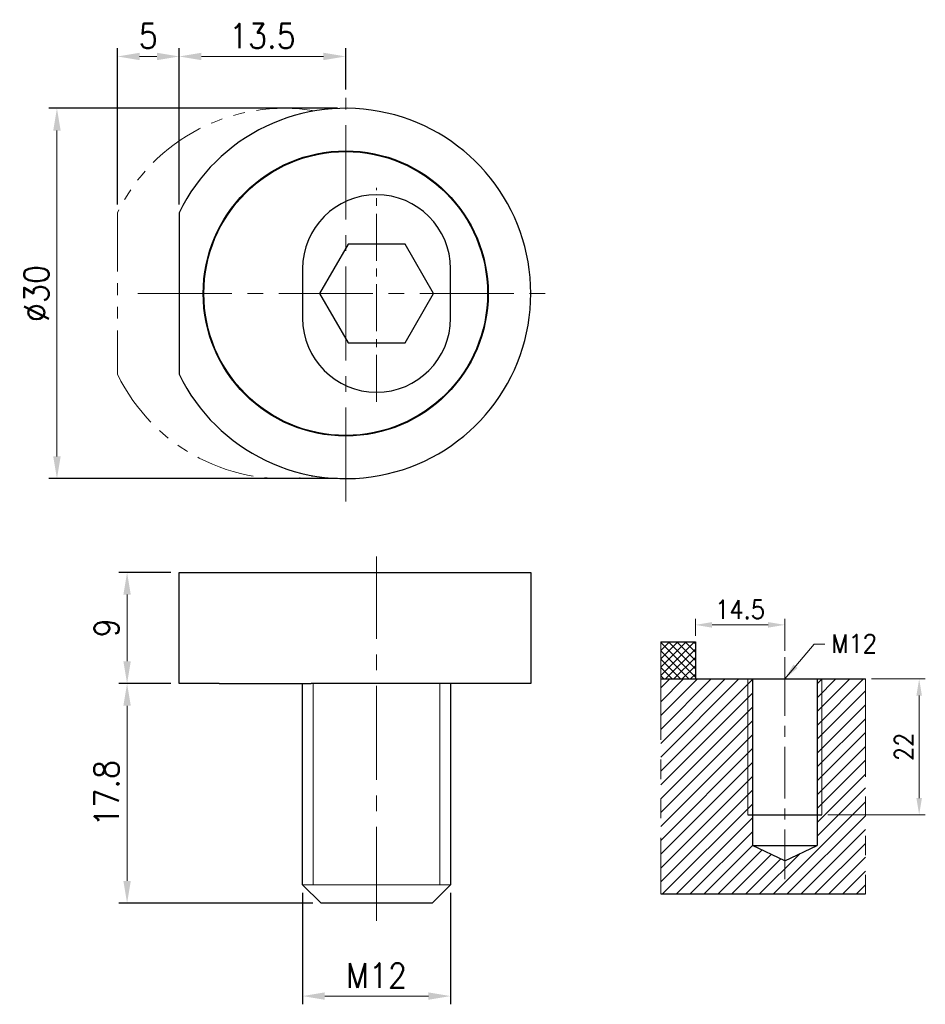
# Model space of a CAD drawing. Header units: millimetres. Extents: x -28.9 to 44.5, y -35 to 44.8.
import ezdxf

# ---------------------------------------------------------------- set-up
doc = ezdxf.new("R2010")
doc.units = ezdxf.units.MM
doc.linetypes.add('CENTER2', pattern=[28.575, 19.05, -3.175, 3.175, -3.175])
doc.linetypes.add('PHANTOM2', pattern=[31.75, 15.875, -3.175, 3.175, -3.175, 3.175, -3.175])
for name, color, linetype, lineweight in [('01', 4, 'Continuous', 20), ('CL', 1, 'CENTER2', 15), ('CLL', 1, 'Continuous', 13), ('DIM', 6, 'Continuous', 13), ('G', 3, 'Continuous', 18), ('H', 2, 'Continuous', 9), ('L', 30, 'PHANTOM2', 5), ('W', 7, 'Continuous', 30)]:
    doc.layers.add(name, color=color, linetype=linetype, lineweight=lineweight)
doc.styles.add('TXT-1', font='txt.shx', dxfattribs={"width": 0.9, "bigfont": 'chineset.shx'})
doc.dimstyles.new('ISO-25', dxfattribs={"dimtxt": 2, "dimasz": 1.8, "dimexe": 0.66666, "dimexo": 0.66666, "dimgap": 0.66666, "dimtad": 1, "dimdec": 3, "dimdsep": 46, "dimtxsty": 'TXT-1', "dimcen": -2.5, "dimclrd": 256, "dimclre": 256, "dimclrt": 3, "dimadec": 0, "dimazin": 0, "dimtfac": 0.8, "dimtdec": 3, "dimtmove": 0, "dimatfit": 3, "dimfxl": 0, "dimlwd": -1, "dimarcsym": 0})

# ---------------------------------------------------------------- blocks, each defined once
blk = doc.blocks.new('*D14')
at = {"layer": 'Defpoints', "color": 0}
for p in [(-2.5, 37.593), (-25.906, 7.593), (-2.5, 7.593)]:
    blk.add_point(p, dxfattribs=at)
at = {"layer": 'DIM', "lineweight": -2}
for p, q in [((-3.167, 37.593), (-26.572, 37.593)), ((-3.167, 7.593), (-26.572, 7.593))]:
    blk.add_line(p, q, dxfattribs=at)
at = {"layer": 'DIM'}
blk.add_line((-25.906, 35.793), (-25.906, 9.393), dxfattribs=at)
for points in [[(-26.206, 35.793), (-25.606, 35.793), (-25.906, 37.593)], [(-26.206, 9.393), (-25.606, 9.393), (-25.906, 7.593)]]:
    blk.add_solid(points, dxfattribs=at)
at = {"layer": 'DIM', "color": 3, "insert": (-27.572, 22.593), "char_height": 2, "attachment_point": 5, "rotation": 90, "style": 'TXT-1'}
blk.add_mtext('%%C30', dxfattribs=at)
blk = doc.blocks.new('*D15')
at = {"layer": 'Defpoints', "color": 0}
for p in [(-16, 41.795), (-2.5, 38.44), (-16, 29.131)]:
    blk.add_point(p, dxfattribs=at)
at = {"layer": 'DIM', "lineweight": -2}
for p, q in [((-16, 29.798), (-16, 42.461)), ((-2.5, 39.107), (-2.5, 42.461))]:
    blk.add_line(p, q, dxfattribs=at)
at = {"layer": 'DIM'}
blk.add_line((-4.3, 41.795), (-14.2, 41.795), dxfattribs=at)
for points in [[(-14.2, 42.095), (-14.2, 41.495), (-16, 41.795)], [(-4.3, 42.095), (-4.3, 41.495), (-2.5, 41.795)]]:
    blk.add_solid(points, dxfattribs=at)
at = {"layer": 'DIM', "color": 3, "insert": (-9.25, 43.461), "char_height": 2, "attachment_point": 5, "style": 'TXT-1'}
blk.add_mtext('13.5', dxfattribs=at)
blk = doc.blocks.new('*D16')
at = {"layer": 'Defpoints', "color": 0}
for p in [(-21, 41.795), (-21, 29.131), (-16, 29.131)]:
    blk.add_point(p, dxfattribs=at)
at = {"layer": 'DIM', "lineweight": -2}
for p, q in [((-21, 29.798), (-21, 42.461)), ((-16, 29.798), (-16, 42.461))]:
    blk.add_line(p, q, dxfattribs=at)
at = {"layer": 'DIM'}
blk.add_line((-17.8, 41.795), (-19.2, 41.795), dxfattribs=at)
for points in [[(-19.2, 42.095), (-19.2, 41.495), (-21, 41.795)], [(-17.8, 42.095), (-17.8, 41.495), (-16, 41.795)]]:
    blk.add_solid(points, dxfattribs=at)
at = {"layer": 'DIM', "color": 3, "insert": (-18.5, 43.461), "char_height": 2, "attachment_point": 5, "style": 'TXT-1'}
blk.add_mtext('5', dxfattribs=at)
blk = doc.blocks.new('*D17')
at = {"layer": 'Defpoints', "color": 0}
for p in [(-16, 0), (-20.219, -9), (-16, -9)]:
    blk.add_point(p, dxfattribs=at)
at = {"layer": 'DIM', "lineweight": -2}
for p, q in [((-16.667, 0), (-20.886, 0)), ((-16.667, -9), (-20.886, -9))]:
    blk.add_line(p, q, dxfattribs=at)
at = {"layer": 'DIM'}
blk.add_line((-20.219, -1.8), (-20.219, -7.2), dxfattribs=at)
for points in [[(-20.519, -1.8), (-19.919, -1.8), (-20.219, 0)], [(-20.519, -7.2), (-19.919, -7.2), (-20.219, -9)]]:
    blk.add_solid(points, dxfattribs=at)
at = {"layer": 'DIM', "color": 3, "insert": (-21.886, -4.5), "char_height": 2, "attachment_point": 5, "rotation": 90, "style": 'TXT-1'}
blk.add_mtext('9', dxfattribs=at)
blk = doc.blocks.new('*D18')
at = {"layer": 'Defpoints', "color": 0}
for p in [(-16, -9), (-20.219, -26.8), (-4.5, -26.8)]:
    blk.add_point(p, dxfattribs=at)
at = {"layer": 'DIM', "lineweight": -2}
for p, q in [((-16.667, -9), (-20.886, -9)), ((-5.167, -26.8), (-20.886, -26.8))]:
    blk.add_line(p, q, dxfattribs=at)
at = {"layer": 'DIM'}
blk.add_line((-20.219, -10.8), (-20.219, -25), dxfattribs=at)
for points in [[(-20.519, -10.8), (-19.919, -10.8), (-20.219, -9)], [(-20.519, -25), (-19.919, -25), (-20.219, -26.8)]]:
    blk.add_solid(points, dxfattribs=at)
at = {"layer": 'DIM', "color": 3, "insert": (-21.886, -17.9), "char_height": 2, "attachment_point": 5, "rotation": 90, "style": 'TXT-1'}
blk.add_mtext('17.8', dxfattribs=at)
blk = doc.blocks.new('*D19')
at = {"layer": 'Defpoints', "color": 0}
for p in [(-6, -25.3), (6, -25.3), (6, -34.325)]:
    blk.add_point(p, dxfattribs=at)
at = {"layer": 'DIM', "lineweight": -2}
for p, q in [((-6, -25.967), (-6, -34.991)), ((6, -25.967), (6, -34.991))]:
    blk.add_line(p, q, dxfattribs=at)
at = {"layer": 'DIM'}
blk.add_line((-4.2, -34.325), (4.2, -34.325), dxfattribs=at)
for points in [[(-4.2, -34.025), (-4.2, -34.625), (-6, -34.325)], [(4.2, -34.025), (4.2, -34.625), (6, -34.325)]]:
    blk.add_solid(points, dxfattribs=at)
at = {"layer": 'DIM', "color": 3, "insert": (0, -32.658), "char_height": 2, "attachment_point": 5, "style": 'TXT-1'}
blk.add_mtext('M12', dxfattribs=at)
blk = doc.blocks.new('*D8')
at = {"layer": 'Defpoints', "color": 0}
for p in [(16101.25, -11755.99), (16101.25, -11758.75), (16115.75, -11761.21)]:
    blk.add_point(p, dxfattribs=at)
at = {"layer": 'DIM', "lineweight": -2}
for p, q in [((16101.25, -11757.75), (16101.25, -11754.99)), ((16115.75, -11760.21), (16115.75, -11754.99))]:
    blk.add_line(p, q, dxfattribs=at)
at = {"layer": 'DIM'}
blk.add_line((16113.05, -11755.99), (16103.95, -11755.99), dxfattribs=at)
for points in [[(16103.95, -11755.54), (16103.95, -11756.44), (16101.25, -11755.99)], [(16113.05, -11755.54), (16113.05, -11756.44), (16115.75, -11755.99)]]:
    blk.add_solid(points, dxfattribs=at)
at = {"layer": 'DIM', "color": 3, "insert": (16108.5, -11753.49), "char_height": 3, "attachment_point": 5, "style": 'TXT-1'}
blk.add_mtext('14.5', dxfattribs=at)
blk = doc.blocks.new('*D9')
at = {"layer": 'Defpoints', "color": 0}
for p in [(16128.83, -11764.75), (16121.75, -11786.75), (16137.53, -11786.75)]:
    blk.add_point(p, dxfattribs=at)
at = {"layer": 'DIM', "lineweight": -2}
for p, q in [((16129.83, -11764.75), (16138.53, -11764.75)), ((16122.75, -11786.75), (16138.53, -11786.75))]:
    blk.add_line(p, q, dxfattribs=at)
at = {"layer": 'DIM'}
blk.add_line((16137.53, -11767.45), (16137.53, -11784.05), dxfattribs=at)
for points in [[(16137.08, -11767.45), (16137.98, -11767.45), (16137.53, -11764.75)], [(16137.08, -11784.05), (16137.98, -11784.05), (16137.53, -11786.75)]]:
    blk.add_solid(points, dxfattribs=at)
at = {"layer": 'DIM', "color": 3, "insert": (16135.03, -11775.75), "char_height": 3, "attachment_point": 5, "rotation": 90, "style": 'TXT-1'}
blk.add_mtext('22', dxfattribs=at)
blk = doc.blocks.new('A$C6BE64E05')
at = {"layer": 'H'}
h = blk.add_hatch(dxfattribs=at)
h.set_pattern_fill('ANSI37', color=256, scale=0.3, angle=90, style=0)
h.set_pattern_definition([(135, (-5485.5581, 6095.4534), (-0.67351921, -0.67351921), []), (225, (-5485.5581, 6095.4534), (0.67351921, -0.67351921), [])])
h.paths.add_polyline_path([(-27.5741, 34.8286), (-27.5741, 40.8286), (-33.1772, 40.8286), (-33.1772, 34.8286)])
at = {"layer": 'H', "ltscale": 0.4}
h = blk.add_hatch(dxfattribs=at)
h.set_pattern_fill('ANSI31', color=256, scale=0.5, style=0)
h.set_pattern_definition([(45, (-5451.2207, 6095.4534), (-1.122532, 1.122532), [])])
h.paths.add_polyline_path([(0, 34.8286), (-7.0741, 34.8286), (-7.0741, 12.8286), (-7.8241, 12.8286), (-7.8241, 7.8286), (-13.0741, 5.3749), (-18.3241, 7.8286), (-18.3241, 12.8286), (-19.0741, 12.8286), (-19.0741, 34.8286), (-33.1772, 34.8286), (-33.1772, 0), (0, 0)])
h.paths.add_polyline_path([(-7.0741, 34.8286), (-7.8241, 34.8286), (-7.8241, 12.8286), (-7.0741, 12.8286)], flags=17)
h.paths.add_polyline_path([(-18.3241, 34.8286), (-19.0741, 34.8286), (-19.0741, 12.8286), (-18.3241, 12.8286)], flags=17)
at = {"layer": '01', "ltscale": 0.5}
for p, q in [((-19.0741, 34.8286), (-19.0741, 12.8286)), ((-7.0741, 34.8286), (-7.0741, 12.8286))]:
    blk.add_line(p, q, dxfattribs=at)
at = {"layer": 'CLL', "ltscale": 0.25}
for p, q in [((-13.0741, 38.3761), (-13.0741, 28.8452)), ((-13.0741, 27.2609), (-13.0741, 25.439)), ((-13.0741, 23.8548), (-13.0741, 15.4408)), ((-13.0741, 13.8565), (-13.0741, 12.0347)), ((-13.0741, 10.4504), (-13.0741, 2.3984))]:
    blk.add_line(p, q, dxfattribs=at)
at = {"layer": 'L'}
for p, q in [((-33.1772, 40.8286), (-33.1772, 0)), ((0, 34.8286), (0, 0))]:
    blk.add_line(p, q, dxfattribs=at)
at = {"layer": 'W', "ltscale": 0.5}
for p, q in [((-33.1772, 40.8286), (-27.5741, 40.8286)), ((-27.5741, 40.8286), (-27.5741, 34.8286)), ((-33.1772, 34.8286), (0, 34.8286)), ((-18.3241, 34.8286), (-18.3241, 7.8286)), ((-7.8241, 34.8286), (-7.8241, 7.8286)), ((-19.0741, 12.8286), (-7.0741, 12.8286)), ((-18.3241, 7.8286), (-7.8241, 7.8286)), ((-13.0741, 5.3749), (-18.3241, 7.8286)), ((-13.0741, 5.3749), (-7.8241, 7.8286)), ((-33.1772, 0), (0, 0))]:
    blk.add_line(p, q, dxfattribs=at)
at = {"layer": 'DIM', "color": 3, "insert": (-5.5293, 42.0591), "char_height": 3, "attachment_point": 1, "style": 'TXT-1'}
blk.add_mtext('M12', dxfattribs=at)
at = {"layer": 'DIM'}
dim = blk.add_linear_dim(base=(-27.5741, 43.5932), p1=(-13.0741, 38.3761), p2=(-27.5741, 40.8286), dimstyle='ISO-25', override={"dimscale": 1.5}, dxfattribs=at)
dim.commit()
dim.dimension.update_dxf_attribs({"geometry": '*D8', "text_midpoint": (-20.3241, 46.0932), "insert": (-16128.8264, 11799.5833)})
dim = blk.add_linear_dim(base=(8.7029, 12.8286), p1=(0, 34.8286), p2=(-7.0741, 12.8286), angle=90, dimstyle='ISO-25', override={"dimscale": 1.5}, dxfattribs=at)
dim.commit()
dim.dimension.update_dxf_attribs({"geometry": '*D9', "text_midpoint": (6.2029, 23.8286), "insert": (-16128.8264, 11799.5833)})
blk.add_leader([(-13.0741, 34.8286), (-8.3055, 40.4798), (-6.5928, 40.4798)], dimstyle='ISO-25', override={"dimscale": 1.5}, dxfattribs=at)

msp = doc.modelspace()

# ---------------------------------------------------------------- linework, layer by layer
at = {"layer": '01', "ltscale": 0.2}
msp.add_line((6, -25.3), (-6, -25.3), dxfattribs=at)
at = {"layer": 'CL', "ltscale": 0.4}
for p, q in [((-2.5, 5.7406), (-2.5, 38.4404)), ((-19.3523, 22.593), (14.3523, 22.593)), ((0, -28.2411), (0, 1.2987))]:
    msp.add_line(p, q, dxfattribs=at)
at = {"layer": 'CL', "ltscale": 0.2}
msp.add_line((0, 13.8128), (0, 31.1404), dxfattribs=at)
at = {"layer": 'G', "ltscale": 0.5}
for p, q in [((-5.125, -25.3), (-5.125, -9)), ((5.125, -9), (5.125, -25.3))]:
    msp.add_line(p, q, dxfattribs=at)
at = {"layer": 'L', "ltscale": 0.3}
msp.add_line((-21, 29.1313), (-21, 16.0546), dxfattribs=at)
for start, end in [(80.405932, 154.158067), (205.841933, 279.594068)]:
    msp.add_arc((-7.5, 22.593), 15, start, end, dxfattribs=at)
at = {"layer": 'W', "ltscale": 0.5}
for p, q in [((-16, 29.1313), (-16, 16.0546)), ((-2.3094, 26.593), (-4.6188, 22.593)), ((2.3094, 26.593), (-2.3094, 26.593)), ((4.6188, 22.593), (2.3094, 26.593)), ((-6, 24.593), (-6, 20.593)), ((6, 20.593), (6, 24.593)), ((-4.6188, 22.593), (-2.3094, 18.593)), ((2.3094, 18.593), (4.6188, 22.593)), ((-2.3094, 18.593), (2.3094, 18.593)), ((-16, -9), (-16, 0)), ((-16, 0), (-14.05, 0)), ((-14.05, 0), (9.05, 0)), ((9.05, 0), (12.5, 0)), ((12.5, 0), (12.5, -9)), ((-12.75, -9), (-16, -9)), ((-12.75, -9), (-5.309, -9)), ((-6, -25.3), (-6, -9)), ((12.5, -9), (-5.309, -9)), ((6, -9), (6, -25.3)), ((-4.5, -26.8), (-6, -25.3)), ((6, -25.3), (4.5, -26.8)), ((4.5, -26.8), (-4.5, -26.8))]:
    msp.add_line(p, q, dxfattribs=at)
for radius in [11.55, 11.5]:
    msp.add_circle((-2.5, 22.593), radius, dxfattribs=at)
for centre, radius, start, end in [((-2.5, 22.593), 15, 205.841933, 154.158067), ((0, 24.593), 6, 0, 180), ((0, 20.593), 6, 180, 0)]:
    msp.add_arc(centre, radius, start, end, dxfattribs=at)

# ---------------------------------------------------------------- block references
at = {"layer": 'DIM', "xscale": 0.5, "yscale": 0.5, "zscale": 0.5}
msp.add_blockref('A$C6BE64E05', (39.6275, -26.0492), dxfattribs=at)

# ---------------------------------------------------------------- dimensions: what is measured, and where the dimension line sits
at = {"layer": 'DIM'}
for base, p1, p2, picture, middle in [((-21, 41.7948), (-16, 29.1313), (-21, 29.1313), '*D16', (-18.5, 43.4614)), ((-16, 41.7948), (-2.5, 38.4404), (-16, 29.1313), '*D15', (-9.25, 43.4614))]:
    dim = msp.add_linear_dim(base=base, p1=p1, p2=p2, dimstyle='ISO-25', dxfattribs=at)
    dim.commit()
    dim.dimension.update_dxf_attribs({"geometry": picture, "text_midpoint": middle})
dim = msp.add_linear_dim(base=(-25.9057, 7.593), p1=(-2.5, 37.593), p2=(-2.5, 7.593), angle=90, text='%%C<>', dimstyle='ISO-25', dxfattribs=at)
dim.commit()
dim.dimension.update_dxf_attribs({"geometry": '*D14', "text_midpoint": (-25.9057, 22.593), "dimtype": 160})
for base, p1, p2, picture, middle in [((-20.2191, -9), (-16, 0), (-16, -9), '*D17', (-21.8858, -4.5)), ((-20.2191, -26.8), (-16, -9), (-4.5, -26.8), '*D18', (-21.8858, -17.9))]:
    dim = msp.add_linear_dim(base=base, p1=p1, p2=p2, angle=90, dimstyle='ISO-25', dxfattribs=at)
    dim.commit()
    dim.dimension.update_dxf_attribs({"geometry": picture, "text_midpoint": middle})
dim = msp.add_linear_dim(base=(6, -34.3245), p1=(-6, -25.3), p2=(6, -25.3), text='M<>', dimstyle='ISO-25', dxfattribs=at)
dim.commit()
dim.dimension.update_dxf_attribs({"geometry": '*D19', "text_midpoint": (0, -32.6578)})

doc.saveas('drawing.dxf')
